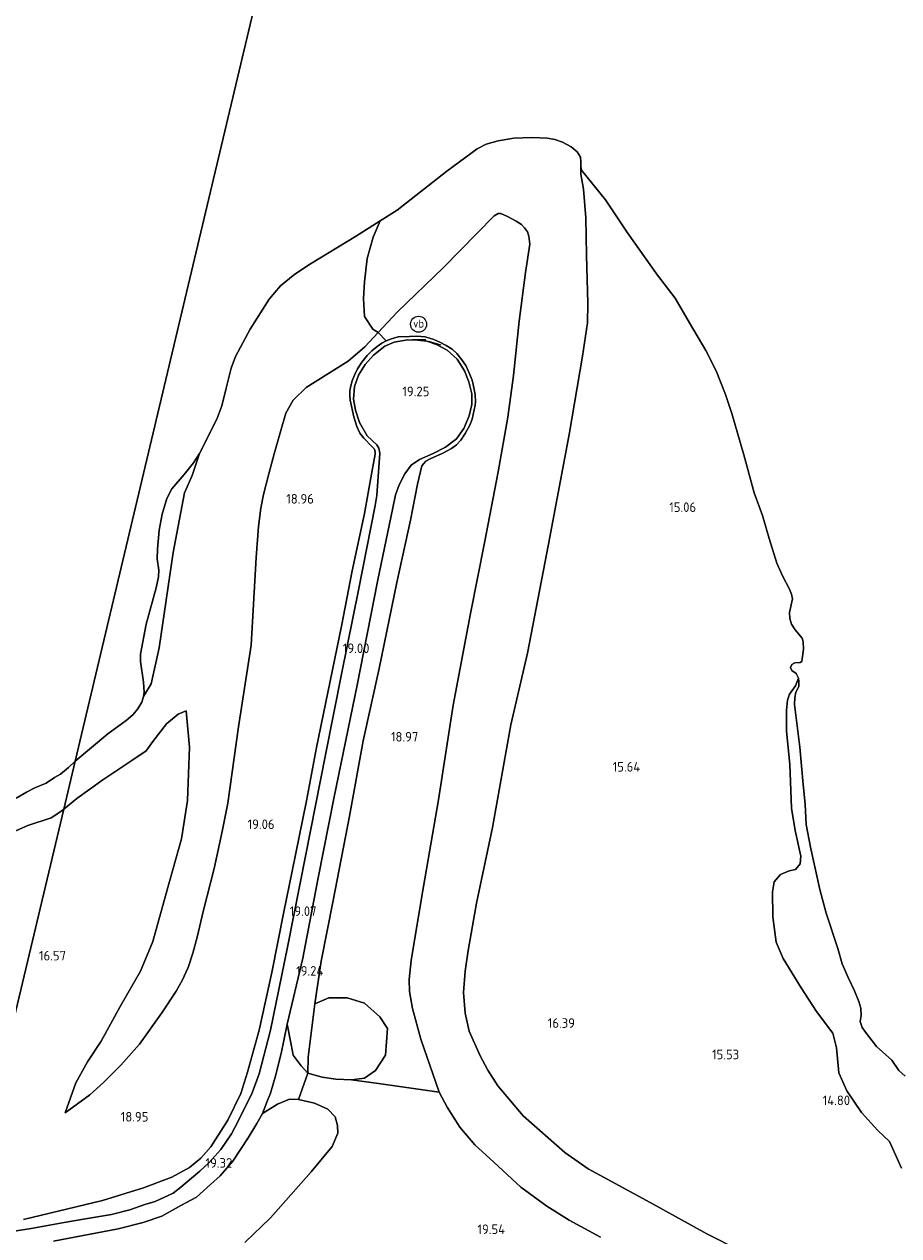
# Model space of a CAD drawing. Extents: x 196936 to 200438, y 361224 to 364196.
# Tile 20 of 256: x 197896 to 198060, y 362019 to 362246. Entities that reach past the tile are written whole.
import ezdxf
from ezdxf.enums import TextEntityAlignment as Align

# ---------------------------------------------------------------- set-up
doc = ezdxf.new("R2010")
doc.units = 0
for name, color, linetype, lineweight in [('B-ME-GR-GRAS-GV', 60, 'Continuous', 13), ('B-ME-GW-GROND_ZAND-GV', 7, 'Continuous', 18), ('B-ME-GW-TALUD_KRUIN-G', 90, 'Continuous', 18), ('B-ME-GW-TALUD_TEEN-G', 90, 'Continuous', 18), ('B-ME-GW-WINNINGSVAK-GV', 130, 'Continuous', 18), ('B-ME-IE-MEUBILAIR_WEGMEUBILAIR-G', 7, 'Continuous', 18), ('B-ME-IE-TERREINAFSCHEIDING_DOORGANG-G', 210, 'Continuous', 18), ('B-ME-IE-TERREINAFSCHEIDING_KUNSTMATIG_HEKWERK-G', 20, 'IE-TERREINAFSCHEIDING-KUNSTMATIG', 18), ('B-ME-OG-HOOGTEPUNT-S', 7, 'Continuous', 25), ('B-ME-OG-TERREIN_ERF-GV', 7, 'Continuous', 18), ('B-ME-OG-TERREIN_GROEN-GV', 7, 'Continuous', 18), ('B-ME-OG-WATER_POEL-GV', 7, 'Continuous', 18), ('B-ME-VH-VERHARDING_ASFALT-GV', 252, 'Continuous', 18), ('B-ME-VH-VERHARDING_HALFVERHARDING-GV', 252, 'Continuous', 18), ('B-ME-VW-VERKEERSTEKEN_DRAAGCONSTRUCTIE-S', 7, 'Continuous', 25)]:
    doc.layers.add(name, color=color, linetype=linetype, lineweight=lineweight)
doc.styles.add('NLCS-ISO', font='NLCS-ISO.ttf')
doc.styles.add('NLCS-ISO-ANNOTATIVE-T18', font='NLCS-ISO.ttf', dxfattribs={"height": 1.8})
doc.linetypes.add('IE-TERREINAFSCHEIDING-KUNSTMATIG', pattern='A,4,[82,NLCS.SHX,S=0.75,R=90,X=0,Y=0],4,-2', length=10)

# ---------------------------------------------------------------- blocks, each defined once
blk = doc.blocks.new('SAL-HOOGTELABEL-SO')
at = {"color": 0, "linetype": 'ByBlock', "lineweight": -2, "style": 'NLCS-ISO-ANNOTATIVE-T18'}
blk.add_attdef('HOOGTE', text='', height=1.8, dxfattribs=at).set_placement((2.79, 0), align=Align.RIGHT)
blk = doc.blocks.new('SIE-WEG_PAAL_VERKEERSBORD-SO')
at = {"color": 0, "linetype": 'ByBlock', "lineweight": 18}
blk.add_circle((0, 0), 1.5, dxfattribs=at)
at = {"color": 0, "linetype": 'ByBlock', "lineweight": 18, "style": 'NLCS-ISO'}
blk.add_text('vb', height=1.5, dxfattribs=at).set_placement((0, 0.13), align=Align.MIDDLE_CENTER)

msp = doc.modelspace()

# ---------------------------------------------------------------- linework, layer by layer
at = {"layer": 'B-ME-GR-GRAS-GV'}
for points in [[(198004.325, 362019.029, 18.972), (197998.452, 362022.22, 19.123), (197994.255, 362024.832, 19.227), (197989.389, 362028.382, 19.315), (197984.38, 362033.075, 19.308), (197980.822, 362036.331, 19.284), (197977.974, 362039.658, 19.258), (197975.626, 362043.351, 19.266), (197974.153, 362046.199, 19.227), (197970.683, 362056.087, 18.977), (197969.159, 362061.864, 18.888), (197968.556, 362065.01, 18.873), (197968.51, 362067.274, 18.894), (197968.897, 362070.845, 18.861), (197970.858, 362082.844, 18.787), (197974.017, 362100.919, 18.852), (197976.728, 362118.646, 18.818), (197979.989, 362135.802, 18.767), (197982.641, 362149.02, 18.752), (197985.185, 362162.309, 18.749), (197987.006, 362172.519, 18.799), (197988.027, 362180.346, 18.812), (197989.129, 362190.517, 18.835), (197990.303, 362199.638, 18.734), (197991.114, 362204.889, 18.702), (197990.915, 362206.4, 18.74), (197990.636, 362207.219, 18.751), (197990.102, 362208.003, 18.761), (197989.523, 362208.581, 18.77), (197988.546, 362209.249, 18.79), (197986.904, 362210.113, 18.82), (197985.681, 362210.635, 18.827), (197985.183, 362210.685, 18.84), (197984.431, 362210.222, 18.85), (197974.922, 362200.554, 19.016), (197966.245, 362192.181, 19.126), (197962.706, 362188.36, 19.135), (197961.722, 362188.991, 18.866), (197960.131, 362191.363, 18.156), (197959.998, 362194.749, 17.425), (197960.137, 362197.851, 16.683), (197960.67, 362202.206, 15.766), (197961.794, 362206.204, 14.991), (197963.112, 362209.277, 14.4), (197966.301, 362211.312, 14.4), (197975.559, 362218.599, 14.4), (197981.272, 362222.793, 14.4), (197982.938, 362223.623, 14.4), (197985.167, 362224.273, 14.4), (197988.074, 362224.769, 14.4), (197991.548, 362224.864, 14.4), (197994.314, 362224.734, 14.4), (197995.798, 362224.509, 14.4), (197997.223, 362224.024, 14.4), (197998.827, 362223.115, 14.4), (197999.938, 362222.207, 14.4), (198000.584, 362221.185, 14.4), (198000.617, 362220.355, 14.4), (198000.637, 362219.474, 14.4), (198000.658, 362217.993, 14.795), (198001.137, 362215.184, 15.046), (198001.566, 362209.824, 15.365), (198001.72, 362202.883, 15.814), (198001.941, 362193.788, 15.885), (198001.89, 362190.203, 15.933), (198000.971, 362183.926, 15.965), (197998.45, 362169.305, 15.986), (197994.587, 362148.793, 15.995), (197990.646, 362128.336, 16.069), (197987.563, 362114.921, 16.133), (197984.088, 362095.714, 16.504), (197981.139, 362081.591, 16.642), (197979.553, 362072.732, 16.862), (197978.993, 362068.854, 16.965), (197978.693, 362064.837, 17.146), (197979.014, 362060.966, 17.195), (197979.719, 362057.623, 17.193), (197981.818, 362052.979, 17.191), (197983.242, 362050.329, 17.129), (197985.127, 362047.398, 17.11), (197989.875, 362041.759, 17.025), (197997.628, 362034.92, 16.865), (198001.982, 362031.84, 16.778), (198013.584, 362025.508, 16.517), (198024.228, 362019.653, 16.319), (198036.706, 362013.37, 16.106)], [(198036.706, 362013.37, 16.106), (198024.228, 362019.653, 16.319), (198013.584, 362025.508, 16.517), (198001.982, 362031.84, 16.778), (197997.628, 362034.92, 16.865), (197989.875, 362041.759, 17.025), (197985.127, 362047.398, 17.11), (197983.242, 362050.329, 17.129), (197981.818, 362052.979, 17.191), (197979.719, 362057.623, 17.193), (197979.014, 362060.966, 17.195), (197978.693, 362064.837, 17.146), (197978.993, 362068.854, 16.965), (197979.553, 362072.732, 16.862), (197981.139, 362081.591, 16.642), (197984.088, 362095.714, 16.504), (197987.563, 362114.921, 16.133), (197990.646, 362128.336, 16.069), (197994.587, 362148.793, 15.995), (197998.45, 362169.305, 15.986), (198000.971, 362183.926, 15.965), (198001.89, 362190.203, 15.933), (198001.941, 362193.788, 15.885), (198001.72, 362202.883, 15.814), (198001.566, 362209.824, 15.365), (198001.137, 362215.184, 15.046), (198000.658, 362217.993, 14.795), (198000.637, 362219.474, 14.4), (198000.757, 362218.789, 14.4), (198005.259, 362213.227, 14.4), (198009.4, 362207.033, 14.4), (198014.956, 362199.096, 14.4), (198018.273, 362194.842, 14.4), (198020.951, 362190.183, 14.4), (198024.004, 362185.002, 14.4), (198025.948, 362181.221, 14.4), (198027.739, 362176.762, 14.4), (198028.912, 362173.21, 14.4), (198031.117, 362165.479, 14.4), (198033.075, 362158.352, 14.4), (198034.64, 362154.109, 14.4), (198035.869, 362149.831, 14.4), (198037.3, 362145.234, 14.4), (198038.355, 362142.859, 14.4), (198039.699, 362140.31, 14.4), (198040.044, 362139.41, 14.4), (198040.233, 362138.545, 14.4), (198039.658, 362135.989, 14.4), (198039.736, 362134.876, 14.4), (198040.046, 362133.819, 14.4), (198040.733, 362132.733, 14.4), (198042.028, 362131.181, 14.4), (198042.252, 362130.473, 14.4), (198042.335, 362129.139, 14.4), (198042.081, 362127.278, 14.4), (198041.975, 362126.809, 14.4), (198041.655, 362126.607, 14.4), (198040.658, 362126.557, 14.4), (198040.095, 362126.246, 14.4), (198039.861, 362125.695, 14.4), (198040.12, 362125.144, 14.4), (198040.913, 362124.527, 14.4), (198041.386, 362123.708, 14.4), (198040.821, 362122.241, 14.471), (198039.692, 362120.705, 14.635), (198039.322, 362119.558, 14.613), (198039.127, 362117.699, 14.591), (198039.14, 362113.78, 14.711), (198039.762, 362107.598, 14.831), (198040.035, 362099.368, 14.689), (198040.769, 362095.175, 14.656), (198041.809, 362090.353, 14.558), (198041.711, 362088.921, 14.547), (198040.808, 362087.893, 14.558), (198039.623, 362087.6, 14.591), (198038.023, 362086.954, 14.678), (198036.811, 362085.548, 14.744), (198036.51, 362083.714, 14.744), (198036.568, 362079.001, 14.82), (198037.182, 362074.275, 14.787), (198038.5, 362071.181, 14.766), (198041.859, 362065.726, 14.776), (198044.771, 362061.266, 14.755), (198047.779, 362057.232, 14.722), (198048.505, 362054.494, 14.722), (198048.906, 362049.816, 14.755), (198050.389, 362046.462, 14.733), (198053.16, 362042.369, 14.744), (198056.205, 362038.998, 14.711), (198058.425, 362036.931, 14.733), (198060.661, 362031.952, 14.787)], [(197896.34, 362022.339, 19.386), (197911.102, 362025.892, 19.293), (197918.805, 362028.263, 19.281), (197924.124, 362030.292, 19.274), (197927.437, 362032.116, 19.297), (197929.545, 362033.833, 19.315), (197931.405, 362035.961, 19.311), (197934.565, 362040.945, 19.339), (197937.022, 362045.964, 19.395), (197938.281, 362049.91, 19.45), (197939.836, 362055.565, 19.441), (197940.455, 362057.817, 19.523), (197942.809, 362068.578, 19.387), (197945.068, 362079.947, 19.346), (197946.624, 362087.577, 19.286), (197949.315, 362100.693, 19.224), (197951.193, 362110.681, 19.184), (197953.319, 362121.015, 19.231), (197955.856, 362133.409, 19.167), (197957.881, 362143.742, 19.114), (197960.134, 362154.503, 19.125), (197961.551, 362162.233, 19.161), (197962.125, 362165.639, 19.235), (197962.162, 362166.009, 19.24), (197962.12, 362166.304, 19.245), (197961.999, 362166.555, 19.245), (197961.585, 362166.98, 19.243), (197960.031, 362168.611, 19.186), (197959.295, 362169.525, 19.176), (197958.708, 362170.792, 19.161), (197958.152, 362172.569, 19.164), (197957.49, 362175.697, 19.151), (197957.384, 362176.631, 19.148), (197957.39, 362177.379, 19.144), (197957.534, 362178.156, 19.143), (197957.836, 362179.323, 19.146), (197958.265, 362180.408, 19.154), (197958.85, 362181.565, 19.161), (197959.689, 362182.858, 19.162), (197960.689, 362184.076, 19.16), (197961.545, 362184.932, 19.16), (197962.558, 362185.762, 19.154), (197963.402, 362186.359, 19.149), (197964.196, 362186.798, 19.148), (197965.2, 362187.212, 19.145), (197966.457, 362187.554, 19.14), (197968.601, 362187.65, 19.141), (197969.948, 362187.702, 19.138), (197971.497, 362187.554, 19.133), (197973.103, 362187.076, 19.14), (197974.283, 362186.595, 19.145), (197975.462, 362185.935, 19.14), (197976.586, 362185.235, 19.138), (197977.414, 362184.423, 19.145), (197978.38, 362183.264, 19.142), (197979.096, 362182.192, 19.134), (197979.664, 362180.945, 19.131), (197980.282, 362179.44, 19.132), (197980.51, 362178.671, 19.13), (197980.862, 362176.77, 19.13), (197980.91, 362175.409, 19.134), (197980.858, 362174.765, 19.132), (197980.305, 362172.173, 19.128), (197979.898, 362171.052, 19.127), (197978.995, 362169.473, 19.128), (197978.198, 362168.232, 19.127), (197977.389, 362167.38, 19.13), (197976.415, 362166.689, 19.128), (197974.809, 362165.793, 19.14), (197972.473, 362164.744, 19.14), (197971.66, 362164.318, 19.139), (197970.86, 362163.408, 19.091), (197970.08, 362159.978, 19.067), (197968.753, 362153.253, 19.051), (197966.181, 362141.593, 19.076), (197962.911, 362125.481, 19.206), (197959.923, 362111.923, 19.313), (197957.367, 362097.87, 19.238), (197954.268, 362082.093, 19.112), (197952.059, 362070.706, 19.264), (197950.85, 362062.719, 19.255), (197949.635, 362052.728, 19.454), (197949.583, 362049.714, 19.586), (197948.331, 362051.106, 19.571), (197946.835, 362053.082, 19.529), (197946.441, 362055.08, 19.487), (197945.68, 362058.9, 19.121), (197948.648, 362071.253, 19.334), (197951.507, 362086.292, 19.291), (197954.487, 362101.498, 19.15), (197958.772, 362122.379, 19.123), (197962.58, 362141.757, 19.09), (197965.468, 362155.568, 19.02), (197965.975, 362158.019, 19.116), (197966.622, 362159.9, 19.127), (197967.681, 362161.907, 19.116), (197968.877, 362163.554, 19.116), (197970.436, 362164.625, 19.116), (197972.993, 362165.744, 19.111), (197975.341, 362166.909, 19.137), (197977.395, 362168.471, 19.153), (197978.766, 362170.407, 19.153), (197979.752, 362172.814, 19.148), (197980.226, 362174.899, 19.143), (197980.247, 362176.922, 19.116), (197979.707, 362179.128, 19.105), (197978.87, 362181.237, 19.116), (197977.5, 362183.412, 19.127), (197975.636, 362185.096, 19.137), (197973.629, 362186.155, 19.105), (197971.852, 362186.778, 19.073), (197970.063, 362186.962, 19.095), (197968.177, 362187.01, 19.095), (197965.722, 362186.581, 19.105), (197963.962, 362185.83, 19.148), (197961.872, 362184.112, 19.159), (197960.276, 362182.392, 19.175), (197959.048, 362180.368, 19.137), (197958.302, 362178.291, 19.1), (197958.094, 362175.926, 19.089), (197958.502, 362173.86, 19.1), (197959.239, 362171.555, 19.111), (197960.641, 362169.043, 19.105), (197962.454, 362167.371, 19.132), (197962.857, 362166.731, 19.127), (197963.032, 362165.814, 19.111), (197962.49, 362157.879, 19.1), (197962.168, 362155.979, 19.1), (197959.017, 362140.154, 19.163), (197955.947, 362124.757, 19.168), (197952.876, 362109.36, 19.173), (197949.196, 362090.675, 19.259), (197945.741, 362073.355, 19.346), (197942.592, 362057.771, 19.449), (197940.478, 362049.614, 19.4), (197939.13, 362046.045, 19.385), (197936.496, 362040.769, 19.358), (197935.278, 362038.376, 19.349), (197933.302, 362035.457, 19.319), (197931.06, 362032.949, 19.325), (197929.367, 362031.383, 19.337), (197927.817, 362030.058, 19.295), (197925.776, 362028.395, 19.307), (197924.333, 362027.304, 19.286), (197920.96, 362025.724, 19.247), (197919.067, 362025.138, 19.259), (197916.261, 362024.144, 19.226), (197912.794, 362023.282, 19.226), (197907.553, 362022.384, 19.16), (197903.942, 362021.795, 19.187), (197897.778, 362020.652, 19.157), (197890.992, 362019.608, 19.244)]]:
    msp.add_polyline3d(points, dxfattribs=at)
msp.add_polyline3d([(197989.129, 362190.517, 18.835), (197988.027, 362180.346, 18.812), (197987.006, 362172.519, 18.799), (197985.185, 362162.309, 18.749), (197982.641, 362149.02, 18.752), (197979.989, 362135.802, 18.767), (197976.728, 362118.646, 18.818), (197974.017, 362100.919, 18.852), (197970.858, 362082.844, 18.787), (197968.897, 362070.845, 18.861), (197968.51, 362067.274, 18.894), (197968.556, 362065.01, 18.873), (197969.159, 362061.864, 18.888), (197970.683, 362056.087, 18.977), (197974.153, 362046.199, 19.227), (197962.791, 362047.815, 19.395), (197957.714, 362048.5, 19.593), (197960.157, 362048.815, 19.485), (197962.21, 362050.242, 19.332), (197964.118, 362053.119, 19.194), (197964.448, 362058.083, 19.147), (197963.055, 362060.286, 19.086), (197960.163, 362062.826, 19.086), (197956.934, 362063.868, 19.178), (197953.469, 362063.861, 19.24), (197950.85, 362062.719, 19.255), (197952.059, 362070.706, 19.264), (197954.268, 362082.093, 19.112), (197957.367, 362097.87, 19.238), (197959.923, 362111.923, 19.313), (197962.911, 362125.481, 19.206), (197966.181, 362141.593, 19.076), (197968.753, 362153.253, 19.051), (197970.08, 362159.978, 19.067), (197970.86, 362163.408, 19.091), (197971.66, 362164.318, 19.139), (197972.473, 362164.744, 19.14), (197974.809, 362165.793, 19.14), (197976.415, 362166.689, 19.128), (197977.389, 362167.38, 19.13), (197978.198, 362168.232, 19.127), (197978.995, 362169.473, 19.128), (197979.898, 362171.052, 19.127), (197980.305, 362172.173, 19.128), (197980.858, 362174.765, 19.132), (197980.91, 362175.409, 19.134), (197980.862, 362176.77, 19.13), (197980.51, 362178.671, 19.13), (197980.282, 362179.44, 19.132), (197979.664, 362180.945, 19.131), (197979.096, 362182.192, 19.134), (197978.38, 362183.264, 19.142), (197977.414, 362184.423, 19.145), (197976.586, 362185.235, 19.138), (197975.462, 362185.935, 19.14), (197974.283, 362186.595, 19.145), (197973.103, 362187.076, 19.14), (197971.497, 362187.554, 19.133), (197969.948, 362187.702, 19.138), (197968.601, 362187.65, 19.141), (197966.457, 362187.554, 19.14), (197965.2, 362187.212, 19.145), (197964.196, 362186.798, 19.148), (197962.706, 362188.36, 19.135), (197966.245, 362192.181, 19.126), (197974.922, 362200.554, 19.016), (197984.431, 362210.222, 18.85), (197985.183, 362210.685, 18.84), (197985.681, 362210.635, 18.827), (197986.904, 362210.113, 18.82), (197988.546, 362209.249, 18.79), (197989.523, 362208.581, 18.77), (197990.102, 362208.003, 18.761), (197990.636, 362207.219, 18.751), (197990.915, 362206.4, 18.74), (197991.114, 362204.889, 18.702), (197990.303, 362199.638, 18.734)], close=True, dxfattribs=at)
at = {"layer": 'B-ME-GW-GROND_ZAND-GV'}
msp.add_polyline3d([(198060.661, 362031.952, 14.787), (198058.425, 362036.931, 14.733), (198056.205, 362038.998, 14.711), (198053.16, 362042.369, 14.744), (198050.389, 362046.462, 14.733), (198048.906, 362049.816, 14.755), (198048.505, 362054.494, 14.722), (198047.779, 362057.232, 14.722), (198044.771, 362061.266, 14.755), (198041.859, 362065.726, 14.776), (198038.5, 362071.181, 14.766), (198037.182, 362074.275, 14.787), (198036.568, 362079.001, 14.82), (198036.51, 362083.714, 14.744), (198036.811, 362085.548, 14.744), (198038.023, 362086.954, 14.678), (198039.623, 362087.6, 14.591), (198040.808, 362087.893, 14.558), (198041.711, 362088.921, 14.547), (198041.809, 362090.353, 14.558), (198040.769, 362095.175, 14.656), (198040.035, 362099.368, 14.689), (198039.762, 362107.598, 14.831), (198039.14, 362113.78, 14.711), (198039.127, 362117.699, 14.591), (198039.322, 362119.558, 14.613), (198039.692, 362120.705, 14.635), (198040.821, 362122.241, 14.471), (198041.386, 362123.708, 14.4), (198041.442, 362122.983, 14.4), (198041.411, 362122.113, 14.4), (198040.903, 362121.076, 14.4), (198040.68, 362120.085, 14.4), (198040.648, 362118.722, 14.4), (198041.6, 362110.781, 14.4), (198042.27, 362103.779, 14.4), (198042.642, 362100.078, 14.4), (198042.835, 362096.308, 14.4), (198043.623, 362092.02, 14.4), (198045.352, 362084.123, 14.4), (198046.546, 362079.689, 14.4), (198048.725, 362073.06, 14.4), (198049.558, 362070.187, 14.4), (198050.682, 362067.632, 14.4), (198051.881, 362065.17, 14.4), (198052.681, 362063.127, 14.4), (198053.009, 362061.902, 14.4), (198053.092, 362060.568, 14.4), (198052.938, 362059.397, 14.4), (198053.288, 362058.277, 14.4), (198053.693, 362057.638, 14.4), (198055.992, 362054.709, 14.4), (198058.815, 362052.155, 14.4), (198060.132, 362050.214, 14.4), (198061.324, 362049.179, 14.4)], dxfattribs=at)
at = {"layer": 'B-ME-GW-TALUD_KRUIN-G'}
for points in [[(197918.048, 362055.167, 18.682), (197922.251, 362061.034, 18.823), (197924.94, 362065.09, 18.856), (197926.01, 362067.103, 18.855), (197927.159, 362069.53, 18.867), (197928.05, 362072.185, 18.88), (197928.834, 362075.188, 18.882), (197930.031, 362080.229, 18.9), (197932.05, 362088.032, 18.885), (197933.538, 362094.983, 18.877), (197934.558, 362100.264, 18.811), (197936.595, 362114.593, 18.805), (197938.936, 362129.857, 18.721), (197939.869, 362146.271, 18.552), (197940.328, 362152.08, 18.62), (197940.777, 362155.514, 18.612), (197941.261, 362158.075, 18.577), (197942.252, 362161.927, 18.615), (197943.256, 362165.699, 18.687), (197944.501, 362170.065, 18.743), (197945.441, 362173.28, 18.734), (197946.83, 362175.745, 18.71), (197949.27, 362178.082, 18.728), (197953.107, 362180.522, 18.883), (197957.075, 362182.993, 19.071), (197960.248, 362185.706, 19.141), (197962.706, 362188.36, 19.135), (197966.245, 362192.181, 19.126), (197974.922, 362200.554, 19.016), (197984.431, 362210.222, 18.85), (197985.183, 362210.685, 18.84), (197985.681, 362210.635, 18.827), (197986.904, 362210.113, 18.82), (197988.546, 362209.249, 18.79), (197989.523, 362208.581, 18.77), (197990.102, 362208.003, 18.761), (197990.636, 362207.219, 18.751), (197990.915, 362206.4, 18.74), (197991.114, 362204.889, 18.702), (197990.303, 362199.638, 18.734), (197989.129, 362190.517, 18.835), (197988.027, 362180.346, 18.812), (197987.006, 362172.519, 18.799), (197985.185, 362162.309, 18.749), (197982.641, 362149.02, 18.752), (197979.989, 362135.802, 18.767), (197976.728, 362118.646, 18.818), (197974.017, 362100.919, 18.852), (197970.858, 362082.844, 18.787), (197968.897, 362070.845, 18.861), (197968.51, 362067.274, 18.894), (197968.556, 362065.01, 18.873), (197969.159, 362061.864, 18.888), (197970.683, 362056.087, 18.977), (197974.153, 362046.199, 19.227), (197975.626, 362043.351, 19.266), (197977.974, 362039.658, 19.258), (197980.822, 362036.331, 19.284), (197984.38, 362033.075, 19.308), (197989.389, 362028.382, 19.315), (197994.255, 362024.832, 19.227)], [(197903.866, 362099.152, 16.129), (197906.317, 362101.143, 16.25), (197911.198, 362104.631, 16.314), (197916.412, 362108.146, 16.335), (197919.274, 362110.059, 16.335), (197920.573, 362111.81, 16.441), (197923.12, 362115.106, 16.525), (197925.316, 362116.964, 16.546), (197926.775, 362117.587, 16.335)], [(197877.825, 362071.369, 16.113), (197879.811, 362074.202, 16.007), (197883.534, 362078.3, 15.806), (197885.78, 362080.363, 15.764), (197887.661, 362083.605, 15.743), (197889.766, 362088.207, 15.563), (197891.284, 362092.19, 15.563), (197893.349, 362094.406, 15.584), (197897.136, 362096.093, 15.711), (197901.515, 362097.527, 15.806), (197903.329, 362098.716, 16.102), (197903.866, 362099.152, 16.129)], [(197918.048, 362055.167, 18.682), (197914.581, 362051.225, 18.566), (197911.289, 362048.002, 18.534), (197908.762, 362045.68, 18.492), (197904.137, 362042.347, 18.418)], [(197994.255, 362024.832, 19.227), (197998.452, 362022.22, 19.123), (198004.325, 362019.029, 18.972)]]:
    msp.add_polyline3d(points, dxfattribs=at)
at = {"layer": 'B-ME-GW-TALUD_TEEN-G'}
for points in [[(198036.706, 362013.37, 16.106), (198024.228, 362019.653, 16.319), (198013.584, 362025.508, 16.517), (198001.982, 362031.84, 16.778), (197997.628, 362034.92, 16.865), (197989.875, 362041.759, 17.025), (197985.127, 362047.398, 17.11), (197983.242, 362050.329, 17.129), (197981.818, 362052.979, 17.191), (197979.719, 362057.623, 17.193), (197979.014, 362060.966, 17.195), (197978.693, 362064.837, 17.146), (197978.993, 362068.854, 16.965), (197979.553, 362072.732, 16.862), (197981.139, 362081.591, 16.642), (197984.088, 362095.714, 16.504), (197987.563, 362114.921, 16.133), (197990.646, 362128.336, 16.069), (197994.587, 362148.793, 15.995), (197998.45, 362169.305, 15.986), (198000.971, 362183.926, 15.965), (198001.89, 362190.203, 15.933), (198001.941, 362193.788, 15.885), (198001.72, 362202.883, 15.814), (198001.566, 362209.824, 15.365), (198001.137, 362215.184, 15.046), (198000.658, 362217.993, 14.795), (198000.637, 362219.474, 14.4)], [(197918.828, 362120.23, 14.4), (197920.218, 362122.596, 14.452), (197921.745, 362129.378, 14.374), (197924.369, 362147.219, 14.395), (197926.504, 362158.365, 14.416), (197927.936, 362161.633, 14.463), (197929.29, 362165.718, 14.4)], [(197904.137, 362042.347, 18.418), (197906.159, 362047.949, 18.027), (197908.319, 362051.884, 17.678), (197910.889, 362055.719, 17.086), (197914.446, 362062.252, 16.726), (197918.233, 362068.838, 16.589), (197920.563, 362074.364, 16.472), (197923.257, 362084.047, 16.525), (197925.926, 362093.628, 16.79), (197927.017, 362100.763, 16.768), (197927.4, 362110.793, 16.768), (197926.775, 362117.587, 16.335)]]:
    msp.add_polyline3d(points, dxfattribs=at)
at = {"layer": 'B-ME-GW-WINNINGSVAK-GV'}
for points in [[(197938.936, 362129.857, 18.721), (197936.595, 362114.593, 18.805), (197934.558, 362100.264, 18.811), (197933.538, 362094.983, 18.877), (197932.05, 362088.032, 18.885), (197930.031, 362080.229, 18.9), (197928.834, 362075.188, 18.882), (197928.05, 362072.185, 18.88), (197927.159, 362069.53, 18.867), (197926.01, 362067.103, 18.855), (197924.94, 362065.09, 18.856), (197922.251, 362061.034, 18.823), (197918.048, 362055.167, 18.682), (197914.581, 362051.225, 18.566), (197911.289, 362048.002, 18.534), (197908.762, 362045.68, 18.492), (197904.137, 362042.347, 18.418), (197906.159, 362047.949, 18.027), (197908.319, 362051.884, 17.678), (197910.889, 362055.719, 17.086), (197914.446, 362062.252, 16.726), (197918.233, 362068.838, 16.589), (197920.563, 362074.364, 16.472), (197923.257, 362084.047, 16.525), (197925.926, 362093.628, 16.79), (197927.017, 362100.763, 16.768), (197927.4, 362110.793, 16.768), (197926.775, 362117.587, 16.335), (197925.316, 362116.964, 16.546), (197923.12, 362115.106, 16.525), (197920.573, 362111.81, 16.441), (197919.274, 362110.059, 16.335), (197916.412, 362108.146, 16.335), (197911.198, 362104.631, 16.314), (197906.317, 362101.143, 16.25), (197903.866, 362099.152, 16.129), (197905.996, 362108.124, 14.4), (197912.157, 362113.237, 14.4), (197915.574, 362115.756, 14.4), (197916.795, 362116.797, 14.4), (197917.766, 362117.948, 14.4), (197918.134, 362118.591, 14.4), (197918.489, 362119.21, 14.4), (197918.828, 362120.23, 14.4), (197920.218, 362122.596, 14.452), (197921.745, 362129.378, 14.374), (197924.369, 362147.219, 14.395), (197926.504, 362158.365, 14.416), (197927.936, 362161.633, 14.463), (197929.29, 362165.718, 14.4), (197932.55, 362172.164, 14.4), (197933.49, 362174.637, 14.4), (197934.242, 362177.975, 14.4), (197935.192, 362181.708, 14.4), (197936.01, 362183.88, 14.4), (197938.756, 362189.016, 14.4), (197942.321, 362194.625, 14.4), (197944.467, 362197.102, 14.4), (197947.101, 362199.304, 14.4), (197950.052, 362201.215, 14.4), (197958.493, 362206.329, 14.4), (197963.112, 362209.277, 14.4), (197961.794, 362206.204, 14.991), (197960.67, 362202.206, 15.766), (197960.137, 362197.851, 16.683), (197959.998, 362194.749, 17.425), (197960.131, 362191.363, 18.156), (197961.722, 362188.991, 18.866), (197962.706, 362188.36, 19.135), (197960.248, 362185.706, 19.141), (197957.075, 362182.993, 19.071), (197953.107, 362180.522, 18.883), (197949.27, 362178.082, 18.728), (197946.83, 362175.745, 18.71), (197945.441, 362173.28, 18.734), (197944.501, 362170.065, 18.743), (197943.256, 362165.699, 18.687), (197942.252, 362161.927, 18.615), (197941.261, 362158.075, 18.577), (197940.777, 362155.514, 18.612), (197940.328, 362152.08, 18.62), (197939.869, 362146.271, 18.552)], [(197920.218, 362122.596, 14.452), (197918.828, 362120.23, 14.4), (197918.912, 362121.088, 14.4), (197918.778, 362122.927, 14.4), (197918.22, 362126.779, 14.4), (197918.253, 362128.142, 14.4), (197919.301, 362133.77, 14.4), (197921.164, 362140.584, 14.4), (197921.622, 362142.618, 14.4), (197921.696, 362143.917, 14.4), (197921.348, 362146.023, 14.4), (197921.422, 362147.815, 14.4), (197921.74, 362151.415, 14.4), (197922.293, 362154.36, 14.4), (197923.171, 362157.286, 14.4), (197924.075, 362159.11, 14.4), (197926.385, 362161.824, 14.4), (197928.189, 362163.993, 14.4), (197929.29, 362165.718, 14.4), (197927.936, 362161.633, 14.463), (197926.504, 362158.365, 14.416), (197924.369, 362147.219, 14.395), (197921.745, 362129.378, 14.374)], [(197903.866, 362099.152, 16.129), (197893.045, 362053.578, 17.388), (197888.375, 362064.072, 16.429), (197889.708, 362058.067, 16.505), (197891.538, 362052.285, 16.876), (197891.604, 362050.593, 16.953), (197891.199, 362049.789, 16.953), (197890.643, 362049.802, 16.953), (197889.43, 362051.865, 16.866), (197884.529, 362064.379, 16.364), (197882.339, 362068.563, 16.189), (197880.071, 362070.416, 16.189), (197877.825, 362071.369, 16.113), (197879.811, 362074.202, 16.007), (197883.534, 362078.3, 15.806), (197885.78, 362080.363, 15.764), (197887.661, 362083.605, 15.743), (197889.766, 362088.207, 15.563), (197891.284, 362092.19, 15.563), (197893.349, 362094.406, 15.584), (197897.136, 362096.093, 15.711), (197901.515, 362097.527, 15.806), (197903.329, 362098.716, 16.102)]]:
    msp.add_polyline3d(points, close=True, dxfattribs=at)
for points in [[(197893.045, 362053.578, 17.388), (197903.866, 362099.152, 16.129), (197906.317, 362101.143, 16.25), (197911.198, 362104.631, 16.314), (197916.412, 362108.146, 16.335), (197919.274, 362110.059, 16.335), (197920.573, 362111.81, 16.441), (197923.12, 362115.106, 16.525), (197925.316, 362116.964, 16.546), (197926.775, 362117.587, 16.335), (197927.4, 362110.793, 16.768), (197927.017, 362100.763, 16.768), (197925.926, 362093.628, 16.79), (197923.257, 362084.047, 16.525), (197920.563, 362074.364, 16.472), (197918.233, 362068.838, 16.589), (197914.446, 362062.252, 16.726), (197910.889, 362055.719, 17.086), (197908.319, 362051.884, 17.678), (197906.159, 362047.949, 18.027), (197904.137, 362042.347, 18.418), (197908.762, 362045.68, 18.492), (197911.289, 362048.002, 18.534), (197914.581, 362051.225, 18.566), (197918.048, 362055.167, 18.682), (197922.251, 362061.034, 18.823), (197924.94, 362065.09, 18.856), (197926.01, 362067.103, 18.855), (197927.159, 362069.53, 18.867), (197928.05, 362072.185, 18.88), (197928.834, 362075.188, 18.882), (197930.031, 362080.229, 18.9), (197932.05, 362088.032, 18.885), (197933.538, 362094.983, 18.877), (197934.558, 362100.264, 18.811), (197936.595, 362114.593, 18.805), (197938.936, 362129.857, 18.721), (197939.869, 362146.271, 18.552), (197940.328, 362152.08, 18.62), (197940.777, 362155.514, 18.612), (197941.261, 362158.075, 18.577), (197942.252, 362161.927, 18.615), (197943.256, 362165.699, 18.687), (197944.501, 362170.065, 18.743), (197945.441, 362173.28, 18.734), (197946.83, 362175.745, 18.71), (197949.27, 362178.082, 18.728), (197953.107, 362180.522, 18.883), (197957.075, 362182.993, 19.071), (197960.248, 362185.706, 19.141), (197962.706, 362188.36, 19.135), (197964.196, 362186.798, 19.148), (197963.402, 362186.359, 19.149), (197962.558, 362185.762, 19.154), (197961.545, 362184.932, 19.16), (197960.689, 362184.076, 19.16), (197959.689, 362182.858, 19.162), (197958.85, 362181.565, 19.161), (197958.265, 362180.408, 19.154), (197957.836, 362179.323, 19.146), (197957.534, 362178.156, 19.143), (197957.39, 362177.379, 19.144), (197957.384, 362176.631, 19.148), (197957.49, 362175.697, 19.151), (197958.152, 362172.569, 19.164), (197958.708, 362170.792, 19.161), (197959.295, 362169.525, 19.176), (197960.031, 362168.611, 19.186), (197961.585, 362166.98, 19.243), (197961.999, 362166.555, 19.245), (197962.12, 362166.304, 19.245), (197962.162, 362166.009, 19.24), (197962.125, 362165.639, 19.235), (197961.551, 362162.233, 19.161), (197960.134, 362154.503, 19.125), (197957.881, 362143.742, 19.114), (197955.856, 362133.409, 19.167), (197953.319, 362121.015, 19.231), (197951.193, 362110.681, 19.184), (197949.315, 362100.693, 19.224), (197946.624, 362087.577, 19.286), (197945.068, 362079.947, 19.346), (197942.809, 362068.578, 19.387), (197940.455, 362057.817, 19.523), (197939.836, 362055.565, 19.441), (197938.281, 362049.91, 19.45), (197937.022, 362045.964, 19.395), (197934.565, 362040.945, 19.339), (197931.405, 362035.961, 19.311), (197929.545, 362033.833, 19.315), (197927.437, 362032.116, 19.297), (197924.124, 362030.292, 19.274), (197918.805, 362028.263, 19.281), (197911.102, 362025.892, 19.293), (197896.34, 362022.339, 19.386)], [(197894.994, 362101.221, 14.4), (197896.897, 362102.32, 14.4), (197898.454, 362103.144, 14.4), (197900.621, 362104.04, 14.4), (197902.172, 362105.065, 14.4), (197903.281, 362105.74, 14.4), (197904.77, 362106.973, 14.4), (197905.996, 362108.124, 14.4), (197903.866, 362099.152, 16.129), (197903.329, 362098.716, 16.102), (197901.515, 362097.527, 15.806), (197897.136, 362096.093, 15.711), (197893.349, 362094.406, 15.584)]]:
    msp.add_polyline3d(points, dxfattribs=at)
at = {"layer": 'B-ME-IE-MEUBILAIR_WEGMEUBILAIR-G'}
for points in [[(197969.16, 362187.054, 19.095), (197971.624, 362187.043, 19.095)], [(197972.162, 362186.756, 19.073), (197974.472, 362186.067, 19.105)]]:
    msp.add_polyline3d(points, dxfattribs=at)
at = {"layer": 'B-ME-IE-TERREINAFSCHEIDING_DOORGANG-G'}
for points in [[(197957.49, 362175.697, 19.151), (197957.384, 362176.631, 19.148)], [(197949.583, 362049.714, 19.586), (197947.79, 362044.785, 19.554)]]:
    msp.add_polyline3d(points, dxfattribs=at)
at = {"layer": 'B-ME-IE-TERREINAFSCHEIDING_KUNSTMATIG_HEKWERK-G'}
for points in [[(197962.706, 362188.36, 19.135), (197961.722, 362188.991, 18.866), (197960.131, 362191.363, 18.156), (197959.998, 362194.749, 17.425), (197960.137, 362197.851, 16.683), (197960.67, 362202.206, 15.766), (197961.794, 362206.204, 14.991), (197963.112, 362209.277, 14.4)], [(197964.196, 362186.798, 19.148), (197962.706, 362188.36, 19.135)], [(197957.384, 362176.631, 19.148), (197957.39, 362177.379, 19.144), (197957.534, 362178.156, 19.143), (197957.836, 362179.323, 19.146), (197958.265, 362180.408, 19.154), (197958.85, 362181.565, 19.161), (197959.689, 362182.858, 19.162), (197960.689, 362184.076, 19.16), (197961.545, 362184.932, 19.16), (197962.558, 362185.762, 19.154), (197963.402, 362186.359, 19.149), (197964.196, 362186.798, 19.148), (197965.2, 362187.212, 19.145), (197966.457, 362187.554, 19.14), (197968.601, 362187.65, 19.141), (197969.948, 362187.702, 19.138), (197971.497, 362187.554, 19.133), (197973.103, 362187.076, 19.14), (197974.283, 362186.595, 19.145), (197975.462, 362185.935, 19.14), (197976.586, 362185.235, 19.138), (197977.414, 362184.423, 19.145), (197978.38, 362183.264, 19.142), (197979.096, 362182.192, 19.134), (197979.664, 362180.945, 19.131), (197980.282, 362179.44, 19.132), (197980.51, 362178.671, 19.13), (197980.862, 362176.77, 19.13), (197980.91, 362175.409, 19.134), (197980.858, 362174.765, 19.132), (197980.305, 362172.173, 19.128), (197979.898, 362171.052, 19.127)], [(197896.34, 362022.339, 19.386), (197911.102, 362025.892, 19.293), (197918.805, 362028.263, 19.281), (197924.124, 362030.292, 19.274), (197927.437, 362032.116, 19.297), (197929.545, 362033.833, 19.315), (197931.405, 362035.961, 19.311), (197934.565, 362040.945, 19.339), (197937.022, 362045.964, 19.395), (197938.281, 362049.91, 19.45), (197939.836, 362055.565, 19.441), (197940.455, 362057.817, 19.523), (197942.809, 362068.578, 19.387), (197945.068, 362079.947, 19.346), (197946.624, 362087.577, 19.286), (197949.315, 362100.693, 19.224), (197951.193, 362110.681, 19.184), (197953.319, 362121.015, 19.231), (197955.856, 362133.409, 19.167), (197957.881, 362143.742, 19.114), (197960.134, 362154.503, 19.125), (197961.551, 362162.233, 19.161), (197962.125, 362165.639, 19.235), (197962.162, 362166.009, 19.24), (197962.12, 362166.304, 19.245), (197961.999, 362166.555, 19.245), (197961.585, 362166.98, 19.243), (197960.031, 362168.611, 19.186), (197959.295, 362169.525, 19.176), (197958.708, 362170.792, 19.161), (197958.152, 362172.569, 19.164), (197957.49, 362175.697, 19.151)], [(197979.898, 362171.052, 19.127), (197978.995, 362169.473, 19.128)], [(197978.995, 362169.473, 19.128), (197978.198, 362168.232, 19.127), (197977.389, 362167.38, 19.13), (197976.415, 362166.689, 19.128), (197974.809, 362165.793, 19.14), (197972.473, 362164.744, 19.14), (197971.66, 362164.318, 19.139), (197970.86, 362163.408, 19.091)], [(197954.268, 362082.093, 19.112), (197957.367, 362097.87, 19.238), (197959.923, 362111.923, 19.313), (197962.911, 362125.481, 19.206), (197966.181, 362141.593, 19.076), (197968.753, 362153.253, 19.051), (197970.08, 362159.978, 19.067), (197970.86, 362163.408, 19.091)], [(197949.583, 362049.714, 19.586), (197949.635, 362052.728, 19.454), (197950.85, 362062.719, 19.255), (197952.059, 362070.706, 19.264), (197954.268, 362082.093, 19.112)]]:
    msp.add_polyline3d(points, dxfattribs=at)
at = {"layer": 'B-ME-OG-TERREIN_ERF-GV'}
msp.add_polyline3d([(197937.794, 362018.044, 19.141), (197942.539, 362022.662, 19.058), (197950.16, 362031.269, 19.114), (197954.092, 362036.019, 19.133), (197955.151, 362038.494, 19.632), (197955.095, 362039.968, 19.56), (197954.675, 362041.555, 19.488), (197953.317, 362042.981, 19.423), (197950.773, 362044.113, 19.423), (197947.79, 362044.785, 19.554), (197949.583, 362049.714, 19.586), (197952.215, 362049.025, 19.54), (197954.765, 362048.637, 19.624), (197957.714, 362048.5, 19.593), (197962.791, 362047.815, 19.395), (197974.153, 362046.199, 19.227), (197975.626, 362043.351, 19.266), (197977.974, 362039.658, 19.258), (197980.822, 362036.331, 19.284), (197984.38, 362033.075, 19.308), (197989.389, 362028.382, 19.315), (197994.255, 362024.832, 19.227), (197998.452, 362022.22, 19.123), (198004.325, 362019.029, 18.972)], dxfattribs=at)
at = {"layer": 'B-ME-OG-TERREIN_GROEN-GV'}
msp.add_polyline3d([(197960.157, 362048.815, 19.485), (197957.714, 362048.5, 19.593), (197954.765, 362048.637, 19.624), (197952.215, 362049.025, 19.54), (197949.583, 362049.714, 19.586), (197949.635, 362052.728, 19.454), (197950.85, 362062.719, 19.255), (197953.469, 362063.861, 19.24), (197956.934, 362063.868, 19.178), (197960.163, 362062.826, 19.086), (197963.055, 362060.286, 19.086), (197964.448, 362058.083, 19.147), (197964.118, 362053.119, 19.194), (197962.21, 362050.242, 19.332)], close=True, dxfattribs=at)
msp.add_polyline3d([(197901.975, 362018.268, 19.307), (197914.069, 362020.617, 19.355), (197918.736, 362021.77, 19.376), (197922.237, 362023.005, 19.394), (197925.765, 362024.976, 19.259), (197928.714, 362026.534, 19.283), (197931.356, 362028.909, 19.292), (197933.15, 362030.503, 19.322), (197935.54, 362033.246, 19.361), (197938.384, 362037.652, 19.418), (197940.026, 362040.31, 19.424), (197941.074, 362042.197, 19.436), (197943.861, 362043.95, 19.542), (197946.113, 362044.865, 19.533), (197947.79, 362044.785, 19.554), (197950.773, 362044.113, 19.423), (197953.317, 362042.981, 19.423), (197954.675, 362041.555, 19.488), (197955.095, 362039.968, 19.56), (197955.151, 362038.494, 19.632), (197954.092, 362036.019, 19.133), (197950.16, 362031.269, 19.114), (197942.539, 362022.662, 19.058), (197937.794, 362018.044, 19.141)], dxfattribs=at)
at = {"layer": 'B-ME-OG-WATER_POEL-GV'}
for points in [[(197942.927, 362263.668, 14.4), (197905.996, 362108.124, 14.4), (197904.77, 362106.973, 14.4), (197903.281, 362105.74, 14.4), (197902.172, 362105.065, 14.4), (197900.621, 362104.04, 14.4), (197898.454, 362103.144, 14.4), (197896.897, 362102.32, 14.4), (197894.994, 362101.221, 14.4)], [(198061.324, 362049.179, 14.4), (198060.132, 362050.214, 14.4), (198058.815, 362052.155, 14.4), (198055.992, 362054.709, 14.4), (198053.693, 362057.638, 14.4), (198053.288, 362058.277, 14.4), (198052.938, 362059.397, 14.4), (198053.092, 362060.568, 14.4), (198053.009, 362061.902, 14.4), (198052.681, 362063.127, 14.4), (198051.881, 362065.17, 14.4), (198050.682, 362067.632, 14.4), (198049.558, 362070.187, 14.4), (198048.725, 362073.06, 14.4), (198046.546, 362079.689, 14.4), (198045.352, 362084.123, 14.4), (198043.623, 362092.02, 14.4), (198042.835, 362096.308, 14.4), (198042.642, 362100.078, 14.4), (198042.27, 362103.779, 14.4), (198041.6, 362110.781, 14.4), (198040.648, 362118.722, 14.4), (198040.68, 362120.085, 14.4), (198040.903, 362121.076, 14.4), (198041.411, 362122.113, 14.4), (198041.442, 362122.983, 14.4), (198041.386, 362123.708, 14.4), (198040.913, 362124.527, 14.4), (198040.12, 362125.144, 14.4), (198039.861, 362125.695, 14.4), (198040.095, 362126.246, 14.4), (198040.658, 362126.557, 14.4), (198041.655, 362126.607, 14.4), (198041.975, 362126.809, 14.4), (198042.081, 362127.278, 14.4), (198042.335, 362129.139, 14.4), (198042.252, 362130.473, 14.4), (198042.028, 362131.181, 14.4), (198040.733, 362132.733, 14.4), (198040.046, 362133.819, 14.4), (198039.736, 362134.876, 14.4), (198039.658, 362135.989, 14.4), (198040.233, 362138.545, 14.4), (198040.044, 362139.41, 14.4), (198039.699, 362140.31, 14.4), (198038.355, 362142.859, 14.4), (198037.3, 362145.234, 14.4), (198035.869, 362149.831, 14.4), (198034.64, 362154.109, 14.4), (198033.075, 362158.352, 14.4), (198031.117, 362165.479, 14.4), (198028.912, 362173.21, 14.4), (198027.739, 362176.762, 14.4), (198025.948, 362181.221, 14.4), (198024.004, 362185.002, 14.4), (198020.951, 362190.183, 14.4), (198018.273, 362194.842, 14.4), (198014.956, 362199.096, 14.4), (198009.4, 362207.033, 14.4), (198005.259, 362213.227, 14.4), (198000.757, 362218.789, 14.4), (198000.637, 362219.474, 14.4), (198000.617, 362220.355, 14.4), (198000.584, 362221.185, 14.4), (197999.938, 362222.207, 14.4), (197998.827, 362223.115, 14.4), (197997.223, 362224.024, 14.4), (197995.798, 362224.509, 14.4), (197994.314, 362224.734, 14.4), (197991.548, 362224.864, 14.4), (197988.074, 362224.769, 14.4), (197985.167, 362224.273, 14.4), (197982.938, 362223.623, 14.4), (197981.272, 362222.793, 14.4), (197975.559, 362218.599, 14.4), (197966.301, 362211.312, 14.4), (197963.112, 362209.277, 14.4), (197958.493, 362206.329, 14.4), (197950.052, 362201.215, 14.4), (197947.101, 362199.304, 14.4), (197944.467, 362197.102, 14.4), (197942.321, 362194.625, 14.4), (197938.756, 362189.016, 14.4), (197936.01, 362183.88, 14.4), (197935.192, 362181.708, 14.4), (197934.242, 362177.975, 14.4), (197933.49, 362174.637, 14.4), (197932.55, 362172.164, 14.4), (197929.29, 362165.718, 14.4), (197928.189, 362163.993, 14.4), (197926.385, 362161.824, 14.4), (197924.075, 362159.11, 14.4), (197923.171, 362157.286, 14.4), (197922.293, 362154.36, 14.4), (197921.74, 362151.415, 14.4), (197921.422, 362147.815, 14.4), (197921.348, 362146.023, 14.4), (197921.696, 362143.917, 14.4), (197921.622, 362142.618, 14.4), (197921.164, 362140.584, 14.4), (197919.301, 362133.77, 14.4), (197918.253, 362128.142, 14.4), (197918.22, 362126.779, 14.4), (197918.778, 362122.927, 14.4), (197918.912, 362121.088, 14.4), (197918.828, 362120.23, 14.4), (197918.489, 362119.21, 14.4), (197918.134, 362118.591, 14.4), (197917.766, 362117.948, 14.4), (197916.795, 362116.797, 14.4), (197915.574, 362115.756, 14.4), (197912.157, 362113.237, 14.4), (197905.996, 362108.124, 14.4), (197942.927, 362263.668, 14.4)]]:
    msp.add_polyline3d(points, dxfattribs=at)
at = {"layer": 'B-ME-VH-VERHARDING_ASFALT-GV'}
msp.add_polyline3d([(197890.992, 362019.608, 19.244), (197897.778, 362020.652, 19.157), (197903.942, 362021.795, 19.187), (197907.553, 362022.384, 19.16), (197912.794, 362023.282, 19.226), (197916.261, 362024.144, 19.226), (197919.067, 362025.138, 19.259), (197920.96, 362025.724, 19.247), (197924.333, 362027.304, 19.286), (197925.776, 362028.395, 19.307), (197927.817, 362030.058, 19.295), (197929.367, 362031.383, 19.337), (197931.06, 362032.949, 19.325), (197933.302, 362035.457, 19.319), (197935.278, 362038.376, 19.349), (197936.496, 362040.769, 19.358), (197939.13, 362046.045, 19.385), (197940.478, 362049.614, 19.4), (197942.592, 362057.771, 19.449), (197945.741, 362073.355, 19.346), (197949.196, 362090.675, 19.259), (197952.876, 362109.36, 19.173), (197955.947, 362124.757, 19.168), (197959.017, 362140.154, 19.163), (197962.168, 362155.979, 19.1), (197962.49, 362157.879, 19.1), (197963.032, 362165.814, 19.111), (197962.857, 362166.731, 19.127), (197962.454, 362167.371, 19.132), (197960.641, 362169.043, 19.105), (197959.239, 362171.555, 19.111), (197958.502, 362173.86, 19.1), (197958.094, 362175.926, 19.089), (197958.302, 362178.291, 19.1), (197959.048, 362180.368, 19.137), (197960.276, 362182.392, 19.175), (197961.872, 362184.112, 19.159), (197963.962, 362185.83, 19.148), (197965.722, 362186.581, 19.105), (197968.177, 362187.01, 19.095), (197970.063, 362186.962, 19.095), (197971.852, 362186.778, 19.073), (197973.629, 362186.155, 19.105), (197975.636, 362185.096, 19.137), (197977.5, 362183.412, 19.127), (197978.87, 362181.237, 19.116), (197979.707, 362179.128, 19.105), (197980.247, 362176.922, 19.116), (197980.226, 362174.899, 19.143), (197979.752, 362172.814, 19.148), (197978.766, 362170.407, 19.153), (197977.395, 362168.471, 19.153), (197975.341, 362166.909, 19.137), (197972.993, 362165.744, 19.111), (197970.436, 362164.625, 19.116), (197968.877, 362163.554, 19.116), (197967.681, 362161.907, 19.116), (197966.622, 362159.9, 19.127), (197965.975, 362158.019, 19.116), (197965.468, 362155.568, 19.02), (197962.58, 362141.757, 19.09), (197958.772, 362122.379, 19.123), (197954.487, 362101.498, 19.15), (197951.507, 362086.292, 19.291), (197948.648, 362071.253, 19.334), (197945.68, 362058.9, 19.121), (197944.579, 362053.419, 19.148), (197943.447, 362049.011, 19.325), (197942.54, 362046.007, 19.367), (197941.872, 362044.285, 19.409), (197941.074, 362042.197, 19.436), (197940.026, 362040.31, 19.424), (197938.384, 362037.652, 19.418), (197935.54, 362033.246, 19.361), (197933.15, 362030.503, 19.322), (197931.356, 362028.909, 19.292), (197928.714, 362026.534, 19.283), (197925.765, 362024.976, 19.259), (197922.237, 362023.005, 19.394), (197918.736, 362021.77, 19.376), (197914.069, 362020.617, 19.355), (197901.975, 362018.268, 19.307)], dxfattribs=at)
at = {"layer": 'B-ME-VH-VERHARDING_HALFVERHARDING-GV'}
msp.add_polyline3d([(197949.583, 362049.714, 19.586), (197947.79, 362044.785, 19.554), (197946.113, 362044.865, 19.533), (197943.861, 362043.95, 19.542), (197941.074, 362042.197, 19.436), (197941.872, 362044.285, 19.409), (197942.54, 362046.007, 19.367), (197943.447, 362049.011, 19.325), (197944.579, 362053.419, 19.148), (197945.68, 362058.9, 19.121), (197946.441, 362055.08, 19.487), (197946.835, 362053.082, 19.529), (197948.331, 362051.106, 19.571)], close=True, dxfattribs=at)

# ---------------------------------------------------------------- block references
at = {"layer": 'B-ME-OG-HOOGTEPUNT-S'}
for p, values in [((197969.509, 362176.455, 19.253), {'HOOGTE': '19.25'}), ((197947.893, 362156.345, 18.961), {'HOOGTE': '18.96'}), ((198019.421, 362154.791, 15.064), {'HOOGTE': '15.06'}), ((197958.296, 362128.381, 18.999), {'HOOGTE': '19.00'}), ((197967.438, 362111.814, 18.97), {'HOOGTE': '18.97'}), ((198008.965, 362106.192, 15.641), {'HOOGTE': '15.64'}), ((197940.542, 362095.433, 19.063), {'HOOGTE': '19.06'}), ((197948.397, 362079.167, 19.068), {'HOOGTE': '19.07'}), ((197901.514, 362070.838, 16.565), {'HOOGTE': '16.57'}), ((197949.666, 362067.99, 19.241), {'HOOGTE': '19.24'}), ((197996.752, 362058.222, 16.387), {'HOOGTE': '16.39'}), ((198027.476, 362052.345, 15.534), {'HOOGTE': '15.53'}), ((198048.234, 362043.754, 14.804), {'HOOGTE': '14.80'}), ((197916.934, 362040.683, 18.948), {'HOOGTE': '18.95'}), ((197932.621, 362032.046, 19.324), {'HOOGTE': '19.32'}), ((197983.675, 362019.627, 19.544), {'HOOGTE': '19.54'})]:
    msp.add_blockref('SAL-HOOGTELABEL-SO', p, dxfattribs=at).add_auto_attribs(values)
at = {"layer": 'B-ME-VW-VERKEERSTEKEN_DRAAGCONSTRUCTIE-S'}
msp.add_blockref('SIE-WEG_PAAL_VERKEERSBORD-SO', (197970.284, 362189.923, 19.102), dxfattribs=at)

doc.saveas('drawing.dxf')
